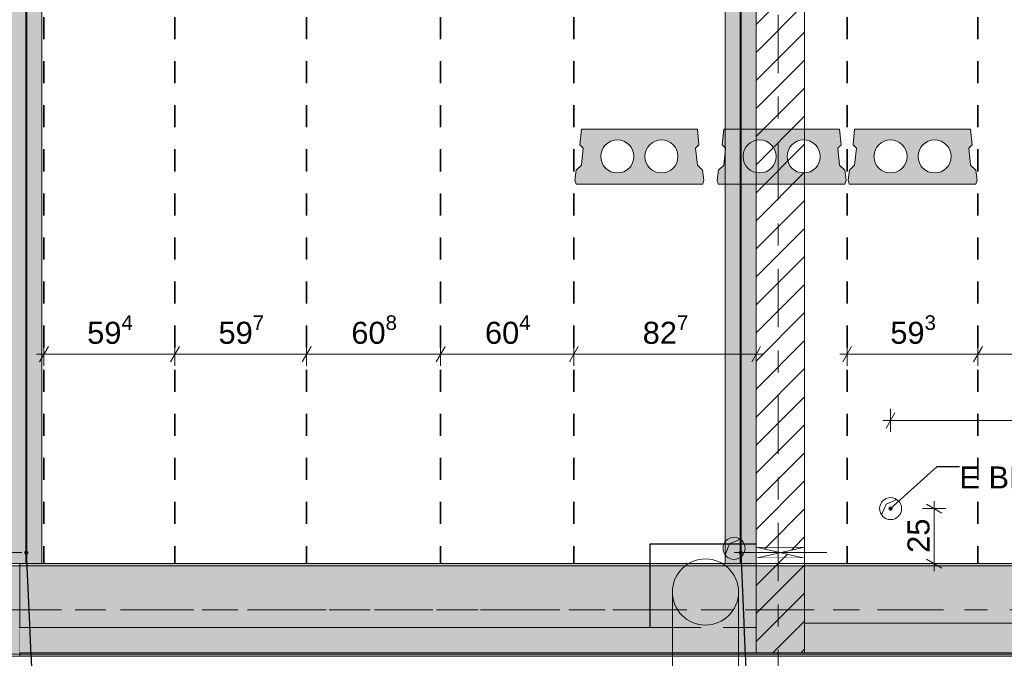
# Model space of a CAD drawing. Header units: metres. Extents: x -3.6 to 84.5, y -11 to 16.8.
# Tile 89 of 256: x 18.7 to 23.2, y 8.1 to 11. Entities that reach past the tile are written whole.
import ezdxf

# ---------------------------------------------------------------- set-up
doc = ezdxf.new("R2010")
doc.units = ezdxf.units.M
doc.header["$MEASUREMENT"] = 0
for name, pattern in [('Achse', [0.2, 0.1, -0.05, 0, -0.05]), ('Strichlinie doppelt', [0.546806, 0.264583, -0.105833, 0.070556, -0.105833]), ('Wipeout_Contour', [1, 0, -1])]:
    doc.linetypes.add(name, pattern=pattern)
for name, color, linetype in [('155 - Bemaßung_ Beschriftung.Ausbau - Deckenelemente', 7, 'Continuous'), ('451 - Universal.Achsen Raster', 7, 'Continuous'), ('605 - Struktur.Wand Innen', 7, 'Continuous'), ('607 - Struktur.Stütze', 7, 'Continuous'), ('608 - Struktur.Träger', 7, 'Continuous'), ('612 - Struktur.Stahlbau', 7, 'Continuous'), ('Abbruch_301 - Elemente.Linie', 7, 'Continuous'), ('Abbruch_605 - Struktur.Wand Innen', 7, 'Continuous'), ('Neubau_155 - Bemaßung_ Beschriftung.Ausbau - Deckenelemente', 7, 'Continuous'), ('Neubau_605 - Struktur.Wand Innen', 7, 'Continuous'), ('Neubau_612 - Struktur.Stahlbau', 7, 'Continuous')]:
    doc.layers.add(name, color=color, linetype=linetype)
doc.styles.add('ERSTELLTER_STIL_2', font='txt')
doc.linetypes.add('Abbruch 1', pattern='A,0,[1,2022.0244.A_L5A-PL04.07_iA_Deckenelemente Erdgeschoss1.Shx,S=0.001984,R=0,X=0,Y=0],-0.25,0', length=0.25)
doc.dimstyles.new('ERSTELLTER_STIL__1', dxfattribs={"dimtxt": 0.1, "dimasz": 0.0532, "dimexe": 0.18, "dimexo": 0.0625, "dimgap": 0, "dimtad": 1, "dimtih": 1, "dimtoh": 1, "dimzin": 0, "dimdsep": 46, "dimtxsty": 'ERSTELLTER_STIL_2', "dimblk": 'ARROWHEAD_2', "dimblk1": 'ARROWHEAD_2', "dimblk2": 'ARROWHEAD_2', "dimcen": 0.09, "dimse1": 1, "dimse2": 1, "dimclrd": 7, "dimclre": 7, "dimclrt": 7, "dimazin": 0, "dimtfac": 1, "dimtdec": 4, "dimtmove": 0, "dimatfit": 3, "dimfxl": 1, "dimtolj": 1, "dimtzin": 0, "dimarcsym": 0})
doc.dimstyles.new('ERSTELLTER_STIL__3', dxfattribs={"dimtxt": 0.1, "dimasz": 0.0532, "dimexe": 0.18, "dimexo": 0.0625, "dimgap": 0, "dimtad": 1, "dimtih": 1, "dimtoh": 1, "dimzin": 0, "dimdsep": 46, "dimtxsty": 'ERSTELLTER_STIL_2', "dimblk": 'ARROWHEAD_2', "dimblk1": 'ARROWHEAD_2', "dimblk2": 'ARROWHEAD_2', "dimcen": 0.09, "dimse1": 1, "dimse2": 1, "dimclrd": 256, "dimclre": 256, "dimclrt": 256, "dimazin": 0, "dimtfac": 1, "dimtdec": 4, "dimtmove": 0, "dimatfit": 3, "dimfxl": 1, "dimtolj": 1, "dimtzin": 0, "dimarcsym": 0})
doc.dimstyles.new('ERSTELLTER_STIL__4', dxfattribs={"dimtxt": 0.1, "dimasz": 0.0532, "dimexe": 0.18, "dimexo": 0.0625, "dimgap": 0, "dimtad": 1, "dimzin": 0, "dimdsep": 46, "dimtxsty": 'ERSTELLTER_STIL_2', "dimblk": 'ARROWHEAD_2', "dimblk1": 'ARROWHEAD_2', "dimblk2": 'ARROWHEAD_2', "dimcen": 0.09, "dimse1": 1, "dimse2": 1, "dimclrd": 256, "dimclre": 256, "dimclrt": 256, "dimazin": 0, "dimtfac": 1, "dimtdec": 4, "dimtmove": 0, "dimatfit": 3, "dimfxl": 1, "dimtolj": 1, "dimtzin": 0, "dimarcsym": 0})
doc.dimstyles.new('ERSTELLTER_STIL__7', dxfattribs={"dimtxt": 0.18, "dimasz": 0.03648, "dimexe": 0.18, "dimexo": 0.0625, "dimgap": 0, "dimtad": 0, "dimtih": 1, "dimtoh": 1, "dimdec": 4, "dimzin": 0, "dimdsep": 46, "dimcen": 0.09, "dimadec": 0, "dimazin": 0, "dimtfac": 1, "dimtdec": 4, "dimtmove": 0, "dimatfit": 3, "dimldrblk": 'ARROWHEAD_11', "dimfxl": 1, "dimtolj": 1, "dimtzin": 0, "dimarcsym": 0})
pattern_1 = [(45, (0, 0), (-0.01767767, 0.01767767), [0, -0.025])]
pattern_2 = [(45, (0, 0), (-0.0636396, 0.0636396), [])]
pattern_3 = [(135, (0, 0), (0.053033, 0.053033), []), (135, (-0.01768, -0.01768), (0.053033, 0.053033), [])]

# ---------------------------------------------------------------- blocks, each defined once
blk = doc.blocks.new('*D126')
at = {"layer": '155 - Bemaßung_ Beschriftung.Ausbau - Deckenelemente', "color": 7, "linetype": 'Continuous', "lineweight": 5}
for p, q in [((22.443, 9.4075), (22.443, 9.5125)), ((23.036, 9.4075), (23.036, 9.5125)), ((22.4632, 9.495), (22.4228, 9.425)), ((23.0562, 9.495), (23.0158, 9.425)), ((22.4088, 9.46), (22.443, 9.46)), ((22.443, 9.46), (23.036, 9.46))]:
    blk.add_line(p, q, dxfattribs=at)
at = {"layer": '155 - Bemaßung_ Beschriftung.Ausbau - Deckenelemente', "color": 7, "lineweight": 5, "insert": (22.6386, 9.4783), "char_height": 0.1, "attachment_point": 7, "style": 'ERSTELLTER_STIL_2'}
blk.add_mtext('\\A1;{\\pql;\\fArial|b0|i0|c0|p38;59\\fArial|b0|i0|c0|p38;\\A1{\\H.66x;\\S3^  ;}}', dxfattribs=at)
blk = doc.blocks.new('ARROWHEAD_2')
at = {"color": 0, "linetype": 'Continuous', "lineweight": 0}
for p, q in [((0, 0), (-1, 0)), ((-0.378, -0.655), (0.378, 0.655))]:
    blk.add_line(p, q, dxfattribs=at)
blk = doc.blocks.new('*D128')
at = {"layer": '155 - Bemaßung_ Beschriftung.Ausbau - Deckenelemente', "color": 7, "linetype": 'Continuous', "lineweight": 5}
for p, q in [((23.036, 9.4075), (23.036, 9.5125)), ((23.631, 9.4075), (23.631, 9.5125)), ((23.0562, 9.495), (23.0158, 9.425)), ((23.6512, 9.495), (23.6108, 9.425)), ((23.036, 9.46), (23.631, 9.46))]:
    blk.add_line(p, q, dxfattribs=at)
at = {"layer": '155 - Bemaßung_ Beschriftung.Ausbau - Deckenelemente', "color": 7, "lineweight": 5, "insert": (23.2326, 9.4783), "char_height": 0.1, "attachment_point": 7, "style": 'ERSTELLTER_STIL_2'}
blk.add_mtext('\\A1;{\\pql;\\fArial|b0|i0|c0|p38;59\\fArial|b0|i0|c0|p38;\\A1{\\H.66x;\\S5^  ;}}', dxfattribs=at)
blk = doc.blocks.new('*D133')
at = {"layer": '155 - Bemaßung_ Beschriftung.Ausbau - Deckenelemente', "color": 7, "linetype": 'Continuous', "lineweight": 5}
for p, q in [((18.8, 9.4075), (18.8, 9.5125)), ((19.394, 9.4075), (19.394, 9.5125)), ((18.8202, 9.495), (18.7798, 9.425)), ((19.4142, 9.495), (19.3738, 9.425)), ((18.7658, 9.46), (18.8, 9.46)), ((18.8, 9.46), (19.394, 9.46))]:
    blk.add_line(p, q, dxfattribs=at)
at = {"layer": '155 - Bemaßung_ Beschriftung.Ausbau - Deckenelemente', "color": 7, "lineweight": 5, "insert": (18.9961, 9.4783), "char_height": 0.1, "attachment_point": 7, "style": 'ERSTELLTER_STIL_2'}
blk.add_mtext('\\A1;{\\pql;\\fArial|b0|i0|c0|p38;59\\fArial|b0|i0|c0|p38;\\A1{\\H.66x;\\S4^  ;}}', dxfattribs=at)
blk = doc.blocks.new('*D134')
at = {"layer": '155 - Bemaßung_ Beschriftung.Ausbau - Deckenelemente', "color": 7, "linetype": 'Continuous', "lineweight": 5}
for p, q in [((19.394, 9.4075), (19.394, 9.5125)), ((19.991, 9.4075), (19.991, 9.5125)), ((19.4142, 9.495), (19.3738, 9.425)), ((20.0112, 9.495), (19.9708, 9.425)), ((19.394, 9.46), (19.991, 9.46))]:
    blk.add_line(p, q, dxfattribs=at)
at = {"layer": '155 - Bemaßung_ Beschriftung.Ausbau - Deckenelemente', "color": 7, "lineweight": 5, "insert": (19.5916, 9.4783), "char_height": 0.1, "attachment_point": 7, "style": 'ERSTELLTER_STIL_2'}
blk.add_mtext('\\A1;{\\pql;\\fArial|b0|i0|c0|p38;59\\fArial|b0|i0|c0|p38;\\A1{\\H.66x;\\S7^  ;}}', dxfattribs=at)
blk = doc.blocks.new('*D135')
at = {"layer": '155 - Bemaßung_ Beschriftung.Ausbau - Deckenelemente', "color": 7, "linetype": 'Continuous', "lineweight": 5}
for p, q in [((19.991, 9.4075), (19.991, 9.5125)), ((20.599, 9.4075), (20.599, 9.5125)), ((20.0112, 9.495), (19.9708, 9.425)), ((20.6192, 9.495), (20.5788, 9.425)), ((19.991, 9.46), (20.599, 9.46))]:
    blk.add_line(p, q, dxfattribs=at)
at = {"layer": '155 - Bemaßung_ Beschriftung.Ausbau - Deckenelemente', "color": 7, "lineweight": 5, "insert": (20.1941, 9.4783), "char_height": 0.1, "attachment_point": 7, "style": 'ERSTELLTER_STIL_2'}
blk.add_mtext('\\A1;{\\pql;\\fArial|b0|i0|c0|p38;60\\fArial|b0|i0|c0|p38;\\A1{\\H.66x;\\S8^  ;}}', dxfattribs=at)
blk = doc.blocks.new('*D136')
at = {"layer": '155 - Bemaßung_ Beschriftung.Ausbau - Deckenelemente', "color": 7, "linetype": 'Continuous', "lineweight": 5}
for p, q in [((20.599, 9.4075), (20.599, 9.5125)), ((21.203, 9.4075), (21.203, 9.5125)), ((20.6192, 9.495), (20.5788, 9.425)), ((21.2232, 9.495), (21.1828, 9.425)), ((20.599, 9.46), (21.203, 9.46))]:
    blk.add_line(p, q, dxfattribs=at)
at = {"layer": '155 - Bemaßung_ Beschriftung.Ausbau - Deckenelemente', "color": 7, "lineweight": 5, "insert": (20.8001, 9.4783), "char_height": 0.1, "attachment_point": 7, "style": 'ERSTELLTER_STIL_2'}
blk.add_mtext('\\A1;{\\pql;\\fArial|b0|i0|c0|p38;60\\fArial|b0|i0|c0|p38;\\A1{\\H.66x;\\S4^  ;}}', dxfattribs=at)
blk = doc.blocks.new('*D137')
at = {"layer": '155 - Bemaßung_ Beschriftung.Ausbau - Deckenelemente', "color": 7, "linetype": 'Continuous', "lineweight": 5}
for p, q in [((21.203, 9.4075), (21.203, 9.5125)), ((22.03, 9.4075), (22.03, 9.5125)), ((21.2232, 9.495), (21.1828, 9.425)), ((22.0098, 9.425), (22.0502, 9.495)), ((21.203, 9.46), (22.03, 9.46)), ((22.03, 9.46), (22.0642, 9.46))]:
    blk.add_line(p, q, dxfattribs=at)
at = {"layer": '155 - Bemaßung_ Beschriftung.Ausbau - Deckenelemente', "color": 7, "lineweight": 5, "insert": (21.5156, 9.4783), "char_height": 0.1, "attachment_point": 7, "style": 'ERSTELLTER_STIL_2'}
blk.add_mtext('\\A1;{\\pql;\\fArial|b0|i0|c0|p38;82\\fArial|b0|i0|c0|p38;\\A1{\\H.66x;\\S7^  ;}}', dxfattribs=at)
blk = doc.blocks.new('*D157')
at = {"layer": '155 - Bemaßung_ Beschriftung.Ausbau - Deckenelemente', "color": 160, "linetype": 'Continuous', "lineweight": 5, "true_color": 0x3232ff}
for p, q in [((22.6395, 9.1075), (22.6395, 9.2125)), ((25.66, 9.1075), (25.66, 9.2125)), ((22.6053, 9.16), (22.6395, 9.16)), ((22.6597, 9.195), (22.6193, 9.125)), ((22.6395, 9.16), (25.66, 9.16)), ((25.6398, 9.125), (25.6802, 9.195)), ((25.66, 9.16), (25.6942, 9.16))]:
    blk.add_line(p, q, dxfattribs=at)
at = {"layer": '155 - Bemaßung_ Beschriftung.Ausbau - Deckenelemente', "color": 160, "lineweight": 5, "true_color": 0x3232ff, "insert": (23.9666, 9.1606), "char_height": 0.1, "attachment_point": 7, "style": 'ERSTELLTER_STIL_2'}
blk.add_mtext('\\A1;{\\pql;\\fArial|b0|i0|c0|p38;3,02\\fArial|b0|i0|c0|p38;\\A1{\\H.66x;\\S05^  ;}}', dxfattribs=at)
blk = doc.blocks.new('*D158')
at = {"layer": '155 - Bemaßung_ Beschriftung.Ausbau - Deckenelemente', "color": 160, "linetype": 'Continuous', "lineweight": 5, "true_color": 0x3232ff}
for p, q in [((22.8902, 8.76), (22.7852, 8.76)), ((22.8727, 8.7398), (22.8027, 8.7802)), ((22.8377, 8.76), (22.8377, 8.7942)), ((22.8377, 8.51), (22.8377, 8.76)), ((22.8027, 8.5302), (22.8727, 8.4898)), ((22.8902, 8.51), (22.7852, 8.51)), ((22.8377, 8.4758), (22.8377, 8.51))]:
    blk.add_line(p, q, dxfattribs=at)
at = {"layer": '155 - Bemaßung_ Beschriftung.Ausbau - Deckenelemente', "color": 160, "lineweight": 5, "true_color": 0x3232ff, "insert": (22.8177, 8.5591), "char_height": 0.1, "attachment_point": 7, "rotation": 90, "style": 'ERSTELLTER_STIL_2'}
blk.add_mtext('\\A1;{\\pql;\\fArial|b0|i0|c0|p38;25}', dxfattribs=at)
blk = doc.blocks.new('ARROWHEAD_11')
at = {"color": 0, "linetype": 'Continuous', "lineweight": 0}
blk.add_line((0, 0), (-1, 0), dxfattribs=at)
at = {"color": 0, "linetype": 'Continuous', "lineweight": 0, "const_width": 0.25, "flags": 128}
blk.add_lwpolyline([(-0.125, 0, 1), (0.125, 0, 1)], format="xyb", close=True, dxfattribs=at)

msp = doc.modelspace()

# ---------------------------------------------------------------- hatches: boundary and pattern name
at = {"layer": '155 - Bemaßung_ Beschriftung.Ausbau - Deckenelemente', "linetype": 'Continuous', "lineweight": 0, "true_color": 0x575757}
h = msp.add_hatch(color=251, dxfattribs=at)
h.paths.add_polyline_path([(21.2377, 10.4815), (21.2308, 10.4102), (21.2454, 10.3956), (21.2377, 10.3181), (21.2144, 10.2948), (21.208, 10.2498), (21.2134, 10.2315), (21.7876, 10.2315), (21.793, 10.2498), (21.7866, 10.2948), (21.7633, 10.3181), (21.7556, 10.3956), (21.7702, 10.4102), (21.7633, 10.4815)])
h.paths.add_polyline_path([(21.3255, 10.3576, 1), (21.4755, 10.3576, 1)], flags=0)
h.paths.add_polyline_path([(21.5255, 10.3576, 1), (21.6755, 10.3576, 1)], flags=0)
h = msp.add_hatch(color=251, dxfattribs=at)
h.paths.add_polyline_path([(22.4767, 10.4815), (22.4698, 10.4102), (22.4844, 10.3956), (22.4767, 10.3181), (22.4534, 10.2948), (22.447, 10.2498), (22.4524, 10.2315), (23.0266, 10.2315), (23.032, 10.2498), (23.0256, 10.2948), (23.0023, 10.3181), (22.9946, 10.3956), (23.0092, 10.4102), (23.0023, 10.4815)])
h.paths.add_polyline_path([(22.5645, 10.3576, 1), (22.7145, 10.3576, 1)], flags=0)
h.paths.add_polyline_path([(22.7645, 10.3576, 1), (22.9145, 10.3576, 1)], flags=0)
at = {"layer": '607 - Struktur.Stütze', "linetype": 'Continuous', "lineweight": 0, "true_color": 0x000000}
h = msp.add_hatch(dxfattribs=at)
h.set_pattern_fill('Gips_0001', color=18, style=0, pattern_type=2)
h.set_pattern_definition(pattern_1)
h.paths.add_polyline_path([(18.37, 8.09), (18.69, 8.09), (18.69, 8.51), (18.6, 8.51), (18.6, 8.5), (18.68, 8.5), (18.68, 8.1), (18.38, 8.1), (18.38, 8.5), (18.48, 8.5), (18.48, 8.51), (18.37, 8.51)])
at = {"layer": '612 - Struktur.Stahlbau', "linetype": 'Continuous', "lineweight": 0, "true_color": 0x30307f}
msp.add_hatch(color=177, dxfattribs=at).paths.add_polyline_path([(18.65, 12.99), (18.79, 12.99), (18.79, 8.51), (18.65, 8.51)])
at = {"layer": 'Abbruch_605 - Struktur.Wand Innen', "linetype": 'Continuous', "lineweight": 0, "true_color": 0x000000}
h = msp.add_hatch(dxfattribs=at)
h.set_pattern_fill('MW_Ziegel_0001', color=18, style=0, pattern_type=2)
h.set_pattern_definition(pattern_2)
h.paths.add_polyline_path([(22.25, 8.585), (22.03, 8.585), (22.14, 8.56)])
h = msp.add_hatch(dxfattribs=at)
h.set_pattern_fill('MW_Ziegel_0001', color=18, style=0, pattern_type=2)
h.set_pattern_definition(pattern_2)
h.paths.add_polyline_path([(22.03, 8.535), (22.25, 8.535), (22.14, 8.56)])
at = {"layer": 'Neubau_612 - Struktur.Stahlbau', "linetype": 'Continuous', "lineweight": 0, "true_color": 0x000000}
h = msp.add_hatch(dxfattribs=at)
h.set_pattern_fill('Metall__Stahl_0001', color=18, style=0, pattern_type=2)
h.set_pattern_definition(pattern_3)
h.paths.add_polyline_path([(18.7227, 8.51), (18.7227, 12.99), (18.7172, 12.99), (18.7172, 8.51)])
h = msp.add_hatch(dxfattribs=at)
h.set_pattern_fill('Metall__Stahl_0001', color=18, style=0, pattern_type=2)
h.set_pattern_definition(pattern_3)
h.paths.add_polyline_path([(21.9627, 8.51), (21.9627, 12.99), (21.9572, 12.99), (21.9572, 8.51)])

# ---------------------------------------------------------------- linework, layer by layer
at = {"layer": '155 - Bemaßung_ Beschriftung.Ausbau - Deckenelemente', "color": 7, "linetype": 'Achse', "lineweight": 35}
for p, q in [((18.8, 12.99), (18.8, 8.51)), ((19.394, 12.99), (19.394, 8.51)), ((19.991, 12.99), (19.991, 8.51)), ((20.599, 12.99), (20.599, 8.51)), ((21.203, 12.99), (21.203, 8.51)), ((22.443, 12.99), (22.443, 8.51)), ((23.036, 12.99), (23.036, 8.51))]:
    msp.add_line(p, q, dxfattribs=at)
at = {"layer": '155 - Bemaßung_ Beschriftung.Ausbau - Deckenelemente', "color": 7, "linetype": 'Continuous', "lineweight": 5}
for p, q in [((21.9099, 8.5995), (21.9587, 8.6204)), ((21.889, 8.5507), (21.9099, 8.5995))]:
    msp.add_line(p, q, dxfattribs=at)
at = {"layer": '155 - Bemaßung_ Beschriftung.Ausbau - Deckenelemente', "color": 7, "linetype": 'Continuous', "lineweight": 13, "flags": 128}
for points in [[(21.2377, 10.4815), (21.2308, 10.4102), (21.2454, 10.3956), (21.2377, 10.3181), (21.2144, 10.2948), (21.208, 10.2498), (21.2134, 10.2315), (21.7876, 10.2315), (21.793, 10.2498), (21.7866, 10.2948), (21.7633, 10.3181), (21.7556, 10.3956), (21.7702, 10.4102), (21.7633, 10.4815)], [(22.4767, 10.4815), (22.4698, 10.4102), (22.4844, 10.3956), (22.4767, 10.3181), (22.4534, 10.2948), (22.447, 10.2498), (22.4524, 10.2315), (23.0266, 10.2315), (23.032, 10.2498), (23.0256, 10.2948), (23.0023, 10.3181), (22.9946, 10.3956), (23.0092, 10.4102), (23.0023, 10.4815)]]:
    msp.add_lwpolyline(points, close=True, dxfattribs=at)
for points in [[(21.3255, 10.3576, 1), (21.4755, 10.3576, 1)], [(21.5255, 10.3576, 1), (21.6755, 10.3576, 1)], [(22.5645, 10.3576, 1), (22.7145, 10.3576, 1)], [(22.7645, 10.3576, 1), (22.9145, 10.3576, 1)]]:
    msp.add_lwpolyline(points, format="xyb", close=True, dxfattribs=at)
at = {"layer": '155 - Bemaßung_ Beschriftung.Ausbau - Deckenelemente', "color": 7, "linetype": 'Continuous', "lineweight": 9, "flags": 128}
msp.add_lwpolyline([(21.9799, 8.5795, 0.414214), (21.9299, 8.6295, 0.414214), (21.8799, 8.5795, 0.414214), (21.9299, 8.5295, 0.414214)], format="xyb", close=True, dxfattribs=at)
at = {"layer": '607 - Struktur.Stütze', "color": 7, "linetype": 'Continuous', "lineweight": 5, "flags": 128}
msp.add_lwpolyline([(18.48, 8.51), (18.37, 8.51), (18.37, 8.09), (18.69, 8.09), (18.69, 8.51), (18.6, 8.51)], dxfattribs=at)
at = {"layer": '608 - Struktur.Träger', "color": 7, "linetype": 'Continuous', "lineweight": 13}
msp.add_line((18.69, 8.5), (18.37, 8.5), dxfattribs=at)
at = {"layer": '608 - Struktur.Träger', "color": 7, "linetype": 'Continuous', "lineweight": 5}
msp.add_line((18.69, 8.51), (18.69, 8.5), dxfattribs=at)
at = {"layer": 'Abbruch_605 - Struktur.Wand Innen', "color": 7, "linetype": 'Abbruch 1', "lineweight": 18}
for p, q in [((22.25, 8.585), (22.03, 8.585)), ((22.03, 8.535), (22.25, 8.535))]:
    msp.add_line(p, q, dxfattribs=at)
at = {"layer": 'Abbruch_605 - Struktur.Wand Innen', "color": 160, "linetype": 'Abbruch 1', "lineweight": 5, "true_color": 0x3232ff}
for p, q in [((18.38, 8.56), (18.7, 8.56)), ((18.38, 8.56), (18.7, 8.56)), ((21.93, 8.56), (22.35, 8.56)), ((21.93, 8.56), (22.35, 8.56))]:
    msp.add_line(p, q, dxfattribs=at)
at = {"layer": 'Abbruch_605 - Struktur.Wand Innen', "color": 7, "linetype": 'Abbruch 1', "lineweight": 18, "flags": 128}
for points in [[(22.03, 8.585), (22.03, 8.535)], [(22.25, 8.535), (22.25, 8.585)]]:
    msp.add_lwpolyline(points, dxfattribs=at)
at = {"layer": 'Neubau_155 - Bemaßung_ Beschriftung.Ausbau - Deckenelemente', "color": 1, "linetype": 'Continuous', "lineweight": 5}
for p, q in [((22.6195, 8.78), (22.6683, 8.8009)), ((22.5986, 8.7312), (22.6195, 8.78))]:
    msp.add_line(p, q, dxfattribs=at)
at = {"layer": 'Neubau_155 - Bemaßung_ Beschriftung.Ausbau - Deckenelemente', "color": 1, "linetype": 'Continuous', "lineweight": 9, "flags": 128}
msp.add_lwpolyline([(22.6895, 8.76, 0.414214), (22.6395, 8.81, 0.414214), (22.5895, 8.76, 0.414214), (22.6395, 8.71, 0.414214)], format="xyb", close=True, dxfattribs=at)
at = {"layer": 'Neubau_605 - Struktur.Wand Innen', "color": 1, "linetype": 'Continuous', "lineweight": 9}
for p, q in [((22.03, 8.535), (22.25, 8.585)), ((22.03, 8.585), (22.25, 8.535))]:
    msp.add_line(p, q, dxfattribs=at)
at = {"layer": 'Neubau_612 - Struktur.Stahlbau', "color": 1, "linetype": 'Continuous', "lineweight": 9}
for p, q in [((18.7172, 12.99), (18.7172, 8.51)), ((18.7227, 12.99), (18.7227, 8.51)), ((21.9572, 12.99), (21.9572, 8.51)), ((21.9627, 12.99), (21.9627, 8.51)), ((18.7227, 8.51), (18.7172, 8.51)), ((21.9627, 8.51), (21.9572, 8.51))]:
    msp.add_line(p, q, dxfattribs=at)
at = {"layer": 'Neubau_612 - Struktur.Stahlbau', "color": 1, "linetype": 'Achse', "lineweight": 9}
for p, q in [((18.72, 8.51), (18.72, 12.99)), ((21.96, 8.51), (21.96, 12.99))]:
    msp.add_line(p, q, dxfattribs=at)
at = {"layer": 'Neubau_612 - Struktur.Stahlbau', "color": 1, "linetype": 'Continuous', "lineweight": 13}
for p, q in [((18.79, 8.51), (18.79, 12.99)), ((21.89, 8.51), (21.89, 12.99)), ((18.79, 8.51), (18.65, 8.51))]:
    msp.add_line(p, q, dxfattribs=at)

# ---------------------------------------------------------------- texts
at = {"layer": '155 - Bemaßung_ Beschriftung.Ausbau - Deckenelemente', "color": 1, "linetype": 'Continuous', "lineweight": 9, "insert": (22.9516, 8.9511), "char_height": 0.1, "attachment_point": 1, "style": 'ERSTELLTER_STIL_2'}
msp.add_mtext('\\A1;{\\pql;\\fArial|b0|i0|c0|p38;E\\fArial|b0|i0|c0|p38; BD\\fArial|b0|i0|c0|p38; Ø 100}', dxfattribs=at)

# ---------------------------------------------------------------- dimensions: what is measured, and where the dimension line sits
at = {"layer": '155 - Bemaßung_ Beschriftung.Ausbau - Deckenelemente', "color": 7, "linetype": 'Continuous', "lineweight": 5}
for base, p1, p2, picture, middle in [((19.394, 9.46), (18.8, 8.51), (19.394, 8.51), '*D133', (19.2074, 9.53)), ((19.991, 9.46), (19.394, 8.51), (19.991, 8.51), '*D134', (19.8029, 9.53)), ((20.599, 9.46), (19.991, 8.51), (20.599, 8.51), '*D135', (20.4054, 9.53)), ((21.203, 9.46), (20.599, 8.51), (21.203, 8.51), '*D136', (21.0114, 9.53)), ((23.036, 9.46), (22.443, 8.51), (23.036, 8.51), '*D126', (22.8499, 9.53)), ((23.631, 9.4599822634), (23.036, 8.5099822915), (23.631, 8.5099822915), '*D128', (23.4438662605, 9.5299822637))]:
    dim = msp.add_linear_dim(base=base, p1=p1, p2=p2, dimstyle='ERSTELLTER_STIL__1', dxfattribs=at)
    dim.commit()
    dim.dimension.update_dxf_attribs({"geometry": picture, "text_midpoint": middle, "dimtype": 160})
at = {"layer": '155 - Bemaßung_ Beschriftung.Ausbau - Deckenelemente', "color": 160, "linetype": 'Continuous', "lineweight": 5, "true_color": 0x3232ff}
dim = msp.add_linear_dim(base=(25.66, 9.16), p1=(22.6395, 8.8346), p2=(25.66, 8.5846), dimstyle='ERSTELLTER_STIL__3', dxfattribs=at)
dim.commit()
dim.dimension.update_dxf_attribs({"geometry": '*D157', "text_midpoint": (24.2697, 9.23), "dimtype": 160})

# ---------------------------------------------------------------- leaders
at = {"layer": '155 - Bemaßung_ Beschriftung.Ausbau - Deckenelemente', "color": 1, "linetype": 'Continuous', "lineweight": 9, "annotation_type": 0, "has_hookline": 1, "hookline_direction": 0, "text_width": 0.7271}
msp.add_leader([(22.6395, 8.76), (22.8516, 8.9511), (22.9516, 8.9511)], dimstyle='ERSTELLTER_STIL__7', dxfattribs=at)

# ---------------------------------------------------------------- wipeouts: each hides what was drawn before it
at = {"color": 254, "linetype": 'Wipeout_Contour', "lineweight": 0, "ltscale": 101.073544}
msp.add_wipeout([(22.25, 8.24), (22.25, 8.105), (25.57, 8.105), (25.57, 8.24)], dxfattribs=at).dxf.layer = '605 - Struktur.Wand Innen'

# ---------------------------------------------------------------- next in the draw order: linework, layer by layer
at = {"layer": '605 - Struktur.Wand Innen', "color": 7, "linetype": 'Continuous', "lineweight": 13, "flags": 128}
for points in [[(25.57, 8.24), (22.25, 8.24)], [(22.25, 8.24), (22.25, 8.105)], [(22.25, 8.105), (25.57, 8.105)]]:
    msp.add_lwpolyline(points, dxfattribs=at)

# ---------------------------------------------------------------- next in the draw order: wipeouts: each hides what was drawn before it
at = {"color": 254, "linetype": 'Wipeout_Contour', "lineweight": 0, "ltscale": 98.788409}
msp.add_wipeout([(22.03, 13), (22.03, 8.585), (22.25, 8.585), (22.25, 13)], dxfattribs=at).dxf.layer = '605 - Struktur.Wand Innen'
at = {"color": 254, "linetype": 'Wipeout_Contour', "lineweight": 0, "ltscale": 87.280022}
msp.add_wipeout([(18.69, 8.105), (21.78, 8.105), (21.78, 8.22), (18.69, 8.22)], dxfattribs=at).dxf.layer = '605 - Struktur.Wand Innen'

# ---------------------------------------------------------------- next in the draw order: hatches: boundary and pattern name
at = {"layer": '155 - Bemaßung_ Beschriftung.Ausbau - Deckenelemente', "linetype": 'Continuous', "lineweight": 0, "true_color": 0x575757}
h = msp.add_hatch(color=251, dxfattribs=at)
h.paths.add_polyline_path([(21.8827, 10.4815), (21.8758, 10.4102), (21.8904, 10.3956), (21.8827, 10.3181), (21.8594, 10.2948), (21.853, 10.2498), (21.8584, 10.2315), (22.4326, 10.2315), (22.438, 10.2498), (22.4316, 10.2948), (22.4083, 10.3181), (22.4006, 10.3956), (22.4152, 10.4102), (22.4083, 10.4815)])
h.paths.add_polyline_path([(21.9705, 10.3576, 1), (22.1205, 10.3576, 1)], flags=0)
h.paths.add_polyline_path([(22.1705, 10.3576, 1), (22.3205, 10.3576, 1)], flags=0)
at = {"layer": '605 - Struktur.Wand Innen', "linetype": 'Continuous', "lineweight": 0, "true_color": 0x000000}
h = msp.add_hatch(dxfattribs=at)
h.set_pattern_fill('MW_Ziegel_0001', color=18, style=0, pattern_type=2)
h.set_pattern_definition(pattern_2)
h.paths.add_polyline_path([(22.03, 13), (22.03, 8.585), (22.25, 8.585), (22.25, 13)])

# ---------------------------------------------------------------- next in the draw order: linework, layer by layer
at = {"layer": '155 - Bemaßung_ Beschriftung.Ausbau - Deckenelemente', "color": 7, "linetype": 'Continuous', "lineweight": 13, "flags": 128}
msp.add_lwpolyline([(21.8827, 10.4815), (21.8758, 10.4102), (21.8904, 10.3956), (21.8827, 10.3181), (21.8594, 10.2948), (21.853, 10.2498), (21.8584, 10.2315), (22.4326, 10.2315), (22.438, 10.2498), (22.4316, 10.2948), (22.4083, 10.3181), (22.4006, 10.3956), (22.4152, 10.4102), (22.4083, 10.4815)], close=True, dxfattribs=at)
for points in [[(21.9705, 10.3576, 1), (22.1205, 10.3576, 1)], [(22.1705, 10.3576, 1), (22.3205, 10.3576, 1)]]:
    msp.add_lwpolyline(points, format="xyb", close=True, dxfattribs=at)
at = {"layer": '605 - Struktur.Wand Innen', "color": 7, "linetype": 'Continuous', "lineweight": 18, "flags": 128}
for points in [[(22.03, 13), (22.03, 8.585)], [(22.25, 8.585), (22.25, 13)]]:
    msp.add_lwpolyline(points, dxfattribs=at)
at = {"layer": '605 - Struktur.Wand Innen', "color": 7, "linetype": 'Continuous', "lineweight": 13, "flags": 128}
msp.add_lwpolyline([(21.78, 8.22), (18.69, 8.22)], dxfattribs=at)
at = {"layer": '608 - Struktur.Träger', "color": 7, "linetype": 'Continuous', "lineweight": 5}
msp.add_line((18.69, 8.1), (18.69, 8.09), dxfattribs=at)
at = {"layer": 'Abbruch_301 - Elemente.Linie', "color": 7, "linetype": 'Abbruch 1', "lineweight": 25}
for p, q in [((21.55, 8.22), (21.55, 8.6)), ((21.55, 8.6), (22.03, 8.6))]:
    msp.add_line(p, q, dxfattribs=at)
at = {"layer": 'Abbruch_301 - Elemente.Linie', "color": 7, "linetype": 'Abbruch 1', "lineweight": 18}
msp.add_line((21.65, 5.5626), (21.65, 8.3812), dxfattribs=at)

# ---------------------------------------------------------------- next in the draw order: leaders
at = {"layer": '155 - Bemaßung_ Beschriftung.Ausbau - Deckenelemente', "color": 1, "linetype": 'Continuous', "lineweight": 9, "annotation_type": 0, "has_hookline": 1, "hookline_direction": 1, "text_width": 0.9512, "horizontal_direction": (0, 1, 0)}
msp.add_leader([(18.72, 8.56), (18.7429, 8.0397)], dimstyle='ERSTELLTER_STIL__7', dxfattribs=at)

# ---------------------------------------------------------------- next in the draw order: wipeouts: each hides what was drawn before it
at = {"color": 254, "linetype": 'Wipeout_Contour', "lineweight": 0, "ltscale": 94.403903}
msp.add_wipeout([(22.25, 8.22), (22.03, 8.22), (22.03, 8.105), (22.25, 8.105)], dxfattribs=at).dxf.layer = '605 - Struktur.Wand Innen'

# ---------------------------------------------------------------- next in the draw order: hatches: boundary and pattern name
at = {"layer": '605 - Struktur.Wand Innen', "linetype": 'Continuous', "lineweight": 0, "true_color": 0x000000}
h = msp.add_hatch(dxfattribs=at)
h.set_pattern_fill('MW_Ziegel_0001', color=18, style=0, pattern_type=2)
h.set_pattern_definition(pattern_2)
h.paths.add_polyline_path([(22.25, 8.22), (22.03, 8.22), (22.03, 8.105), (22.25, 8.105)])

# ---------------------------------------------------------------- next in the draw order: linework, layer by layer
at = {"layer": '605 - Struktur.Wand Innen', "color": 7, "linetype": 'Continuous', "lineweight": 13}
msp.add_line((22.03, 8.105), (22.25, 8.105), dxfattribs=at)

# ---------------------------------------------------------------- next in the draw order: wipeouts: each hides what was drawn before it
at = {"color": 254, "linetype": 'Wipeout_Contour', "lineweight": 0, "ltscale": 94.703473}
msp.add_wipeout([(22.03, 8.22), (22.25, 8.22), (22.25, 8.535), (22.03, 8.535)], dxfattribs=at).dxf.layer = '605 - Struktur.Wand Innen'

# ---------------------------------------------------------------- next in the draw order: hatches: boundary and pattern name
at = {"layer": '605 - Struktur.Wand Innen', "linetype": 'Continuous', "lineweight": 0, "true_color": 0x000000}
h = msp.add_hatch(dxfattribs=at)
h.set_pattern_fill('MW_Ziegel_0001', color=18, style=0, pattern_type=2)
h.set_pattern_definition(pattern_2)
h.paths.add_polyline_path([(22.03, 8.22), (22.25, 8.22), (22.25, 8.535), (22.03, 8.535)])
at = {"layer": '608 - Struktur.Träger', "linetype": 'Continuous', "lineweight": 0, "true_color": 0x000000}
h = msp.add_hatch(dxfattribs=at)
h.set_pattern_fill('Gips_0001', color=18, style=0, pattern_type=2)
h.set_pattern_definition(pattern_1)
h.paths.add_polyline_path([(18.69, 8.51), (18.69, 8.5), (22.03, 8.5), (22.03, 8.51)])
h = msp.add_hatch(dxfattribs=at)
h.set_pattern_fill('Gips_0001', color=18, style=0, pattern_type=2)
h.set_pattern_definition(pattern_1)
h.paths.add_polyline_path([(22.25, 8.5), (25.57, 8.5), (25.57, 8.51), (22.25, 8.51)])
at = {"layer": '612 - Struktur.Stahlbau', "linetype": 'Continuous', "lineweight": 0, "true_color": 0x30307f}
msp.add_hatch(color=177, dxfattribs=at).paths.add_polyline_path([(21.89, 12.99), (22.03, 12.99), (22.03, 8.51), (21.89, 8.51)])

# ---------------------------------------------------------------- next in the draw order: linework, layer by layer
at = {"layer": '451 - Universal.Achsen Raster', "color": 160, "linetype": 'Strichlinie doppelt', "lineweight": 9, "true_color": 0x3232ff}
for p, q in [((22.13, -10.585), (22.13, 16.355)), ((64.935, 8.3), (-3.175, 8.3))]:
    msp.add_line(p, q, dxfattribs=at)
at = {"layer": '605 - Struktur.Wand Innen', "color": 7, "linetype": 'Continuous', "lineweight": 18}
for p, q in [((22.03, 8.22), (22.03, 8.105)), ((22.25, 8.105), (22.25, 8.22)), ((22.25, 8.105), (22.25, 8.22))]:
    msp.add_line(p, q, dxfattribs=at)
at = {"layer": '605 - Struktur.Wand Innen', "color": 7, "linetype": 'Continuous', "lineweight": 18, "flags": 128}
for points in [[(22.03, 8.535), (22.03, 8.22)], [(22.25, 8.22), (22.25, 8.535)]]:
    msp.add_lwpolyline(points, dxfattribs=at)
at = {"layer": '605 - Struktur.Wand Innen', "color": 7, "linetype": 'Continuous', "lineweight": 13, "flags": 128}
msp.add_lwpolyline([(22.25, 8.105), (22.25, 8.22)], dxfattribs=at)
at = {"layer": '608 - Struktur.Träger', "color": 7, "linetype": 'Continuous', "lineweight": 13}
for p, q in [((0.38, 8.51), (61.88, 8.51)), ((22.03, 8.5), (18.69, 8.5)), ((22.25, 8.5), (22.03, 8.5)), ((25.57, 8.5), (22.25, 8.5))]:
    msp.add_line(p, q, dxfattribs=at)
at = {"layer": '608 - Struktur.Träger', "color": 7, "linetype": 'Continuous', "lineweight": 5}
for p, q in [((22.03, 8.51), (18.69, 8.51)), ((22.03, 8.51), (22.03, 8.5)), ((22.25, 8.51), (22.25, 8.5)), ((25.57, 8.51), (22.25, 8.51))]:
    msp.add_line(p, q, dxfattribs=at)
at = {"layer": '608 - Struktur.Träger', "color": 7, "linetype": 'Achse', "lineweight": 9}
msp.add_line((0.38, 8.3), (61.88, 8.3), dxfattribs=at)
at = {"layer": 'Neubau_612 - Struktur.Stahlbau', "color": 1, "linetype": 'Continuous', "lineweight": 13}
for q in [(22.03, 12.99), (21.89, 8.51)]:
    msp.add_line((22.03, 8.51), q, dxfattribs=at)

# ---------------------------------------------------------------- next in the draw order: dimensions: what is measured, and where the dimension line sits
at = {"layer": '155 - Bemaßung_ Beschriftung.Ausbau - Deckenelemente', "color": 7, "linetype": 'Continuous', "lineweight": 5}
dim = msp.add_linear_dim(base=(22.03, 9.46), p1=(21.203, 8.51), p2=(22.03, 8.51), dimstyle='ERSTELLTER_STIL__1', dxfattribs=at)
dim.commit()
dim.dimension.update_dxf_attribs({"geometry": '*D137', "text_midpoint": (21.7269, 9.53), "dimtype": 160})
at = {"layer": '155 - Bemaßung_ Beschriftung.Ausbau - Deckenelemente', "color": 160, "linetype": 'Continuous', "lineweight": 5, "true_color": 0x3232ff}
dim = msp.add_linear_dim(base=(22.8377, 8.76), p1=(22.25, 8.51), p2=(22.6395, 8.76), angle=90, dimstyle='ERSTELLTER_STIL__4', dxfattribs=at)
dim.commit()
dim.dimension.update_dxf_attribs({"geometry": '*D158', "text_midpoint": (22.7677, 8.6353), "dimtype": 160, "text_rotation": 90})

# ---------------------------------------------------------------- next in the draw order: wipeouts: each hides what was drawn before it
at = {"color": 254, "linetype": 'Wipeout_Contour', "lineweight": 0, "ltscale": 93.710943}
msp.add_wipeout([(22.03, 8.22), (21.88, 8.22), (21.88, 8.105), (22.03, 8.105)], dxfattribs=at).dxf.layer = '605 - Struktur.Wand Innen'

# ---------------------------------------------------------------- next in the draw order: hatches: boundary and pattern name
at = {"layer": '608 - Struktur.Träger', "linetype": 'Continuous', "lineweight": 0, "true_color": 0x000000}
h = msp.add_hatch(dxfattribs=at)
h.set_pattern_fill('Beton__Stahlbeton_0001', color=18, style=0, pattern_type=2)
h.set_pattern_definition([(45, (0, 0), (-0.08485281, 0.08485281), []), (45, (-0.04243, 0.04243), (-0.08485281, 0.08485281), [0.09, -0.03])])
h.paths.add_polyline_path([(0.69, 8.5), (0.38, 8.5), (0.38, 8.1), (0.69, 8.1), (7.57, 8.1), (7.89, 8.1), (11.17, 8.1), (11.49, 8.1), (14.77, 8.1), (15.09, 8.1), (18.37, 8.1), (18.69, 8.1), (25.57, 8.1), (25.89, 8.1), (32.77, 8.1), (33.09, 8.1), (39.97, 8.1), (40.29, 8.1), (47.17, 8.1), (47.49, 8.1), (50.77, 8.1), (51.09, 8.1), (54.37, 8.1), (54.69, 8.1), (61.57, 8.1), (61.88, 8.1), (61.88, 8.5), (61.57, 8.5), (58.08, 8.5), (58.03, 8.5), (54.69, 8.5), (54.37, 8.5), (51.09, 8.5), (50.77, 8.5), (47.49, 8.5), (47.17, 8.5), (43.8, 8.5), (43.65, 8.5), (40.29, 8.5), (39.97, 8.5), (36.59, 8.5), (36.4575, 8.5), (33.09, 8.5), (32.77, 8.5), (29.3875, 8.5), (29.255, 8.5), (25.89, 8.5), (25.57, 8.5), (22.25, 8.5), (22.03, 8.5), (18.69, 8.5), (18.37, 8.5), (15.09, 8.5), (14.77, 8.5), (11.49, 8.5), (11.17, 8.5), (7.89, 8.5), (7.57, 8.5)])
h = msp.add_hatch(dxfattribs=at)
h.set_pattern_fill('Gips_0001', color=18, style=0, pattern_type=2)
h.set_pattern_definition(pattern_1)
h.paths.add_polyline_path([(18.69, 8.1), (18.69, 8.09), (25.57, 8.09), (25.57, 8.1)])

# ---------------------------------------------------------------- next in the draw order: linework, layer by layer
at = {"layer": '605 - Struktur.Wand Innen', "color": 7, "linetype": 'Continuous', "lineweight": 18}
msp.add_line((22.03, 8.22), (22.03, 8.105), dxfattribs=at)
at = {"layer": '605 - Struktur.Wand Innen', "color": 7, "linetype": 'Continuous', "lineweight": 13, "flags": 128}
for points in [[(22.03, 8.22), (21.88, 8.22)], [(18.69, 8.105), (22.25, 8.105)]]:
    msp.add_lwpolyline(points, dxfattribs=at)
at = {"layer": '608 - Struktur.Träger', "color": 7, "linetype": 'Continuous', "lineweight": 13}
msp.add_line((0.38, 8.09), (61.88, 8.09), dxfattribs=at)
at = {"layer": '608 - Struktur.Träger', "color": 7, "linetype": 'Continuous', "lineweight": 5}
msp.add_line((25.57, 8.09), (18.69, 8.09), dxfattribs=at)
at = {"layer": '608 - Struktur.Träger', "color": 7, "linetype": 'Continuous', "lineweight": 13, "flags": 128}
msp.add_lwpolyline([(61.88, 8.1), (61.57, 8.1), (54.69, 8.1), (54.37, 8.1), (51.09, 8.1), (50.77, 8.1), (47.49, 8.1), (47.17, 8.1), (40.29, 8.1), (39.97, 8.1), (33.09, 8.1), (32.77, 8.1), (25.89, 8.1), (25.57, 8.1), (18.69, 8.1), (18.37, 8.1), (15.09, 8.1), (14.77, 8.1), (11.49, 8.1), (11.17, 8.1), (7.89, 8.1), (7.57, 8.1), (0.69, 8.1), (0.38, 8.1)], dxfattribs=at)
at = {"layer": 'Abbruch_301 - Elemente.Linie', "color": 7, "linetype": 'Abbruch 1', "lineweight": 18}
msp.add_line((21.95, 5.5626), (21.95, 8.3812), dxfattribs=at)
msp.add_circle((21.8, 8.3812), 0.15, dxfattribs=at)

# ---------------------------------------------------------------- next in the draw order: leaders
at = {"layer": '155 - Bemaßung_ Beschriftung.Ausbau - Deckenelemente', "color": 1, "linetype": 'Continuous', "lineweight": 9, "annotation_type": 0, "has_hookline": 1, "hookline_direction": 1, "text_width": 0.933, "horizontal_direction": (0, 1, 0)}
msp.add_leader([(21.96, 8.56), (21.9829, 8.0306)], dimstyle='ERSTELLTER_STIL__7', dxfattribs=at)

doc.saveas('drawing.dxf')
